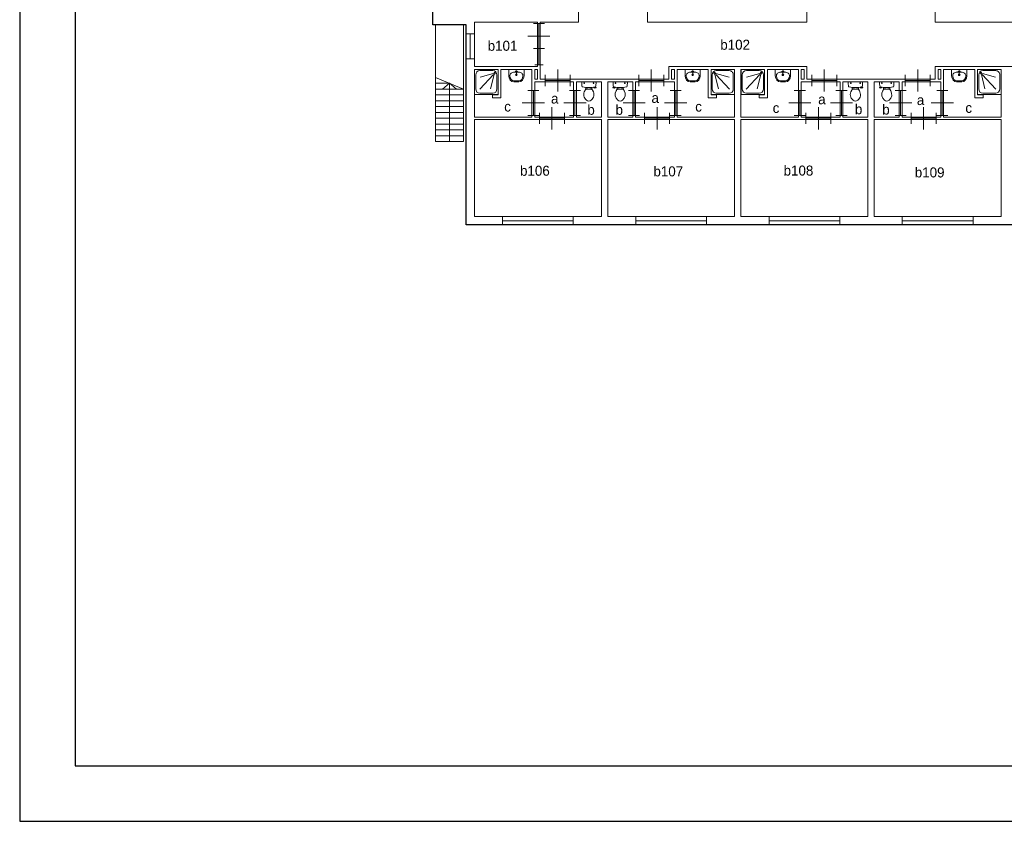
# Model space of a CAD drawing. Header units: millimetres. Extents: x -15 to 226, y -21 to 63.
# Tile 1 of 62: x -15 to 21, y -21 to 7. Entities that reach past the tile are written whole.
import ezdxf
from ezdxf.enums import TextEntityAlignment as Align

# ---------------------------------------------------------------- set-up
doc = ezdxf.new("R2010")
doc.units = ezdxf.units.MM
for name, color, linetype in [('BINNENMUUR', 7, 'Continuous'), ('BOUWKUNDE', 7, 'Continuous'), ('BUITENMUUR', 7, 'Continuous'), ('EILAND', 7, 'Continuous'), ('KADER', 7, 'Continuous'), ('LABEL', 7, 'Continuous'), ('SANITAIR', 7, 'Continuous'), ('TRAP', 7, 'Continuous')]:
    doc.layers.add(name, color=color, linetype=linetype)
doc.styles.add('dgn000', font='dgn000.shx')

# ---------------------------------------------------------------- blocks, each defined once
blk = doc.blocks.new('204')
at = {"layer": 'BOUWKUNDE', "color": 1, "linetype": 'Continuous', "lineweight": 0}
for p, q in [((-0.15, 0), (0.15, 0)), ((0, 0), (0, -0.9)), ((-0.15, -0.9), (0.15, -0.9))]:
    blk.add_line(p, q, dxfattribs=at)
blk = doc.blocks.new('2041')
at = {"layer": 'BOUWKUNDE', "color": 1, "linetype": 'Continuous', "lineweight": 0}
for p, q in [((0, -0.15), (0, 0.15)), ((0, 0), (2.55, 0)), ((2.55, -0.15), (2.55, 0.15))]:
    blk.add_line(p, q, dxfattribs=at)
blk = doc.blocks.new('2042')
at = {"layer": 'BOUWKUNDE', "color": 1, "linetype": 'Continuous', "lineweight": 0}
for p, q in [((0, -0.15), (0, 0.15)), ((0, 0), (2.55, 0)), ((2.55, -0.15), (2.55, 0.15))]:
    blk.add_line(p, q, dxfattribs=at)
blk = doc.blocks.new('202')
at = {"layer": 'BOUWKUNDE', "color": 1, "linetype": 'Continuous', "lineweight": 0}
for p, q in [((0.45, 0), (0.45, 0.4)), ((0, -0.2), (0, 0.2)), ((0, 0), (0.9, 0)), ((0.45, -0.4), (0.45, 0)), ((0.9, -0.2), (0.9, 0.2))]:
    blk.add_line(p, q, dxfattribs=at)
blk = doc.blocks.new('2021')
at = {"layer": 'BOUWKUNDE', "color": 1, "linetype": 'Continuous', "lineweight": 0}
for p, q in [((-0.2, 0), (0.2, 0)), ((0, 0), (0, -0.9)), ((-0.4, -0.45), (0, -0.45)), ((0, -0.45), (0.4, -0.45)), ((-0.2, -0.9), (0.2, -0.9))]:
    blk.add_line(p, q, dxfattribs=at)
blk = doc.blocks.new('2022')
at = {"layer": 'BOUWKUNDE', "color": 1, "linetype": 'Continuous', "lineweight": 0}
for p, q in [((-0.2, 0), (0.2, 0)), ((0, 0), (0, -0.9)), ((-0.4, -0.45), (0, -0.45)), ((0, -0.45), (0.4, -0.45)), ((-0.2, -0.9), (0.2, -0.9))]:
    blk.add_line(p, q, dxfattribs=at)
blk = doc.blocks.new('2023')
at = {"layer": 'BOUWKUNDE', "color": 1, "linetype": 'Continuous', "lineweight": 0}
for p, q in [((0.45, 0), (0.45, 0.4)), ((0, -0.2), (0, 0.2)), ((0, 0), (0.9, 0)), ((0.45, -0.4), (0.45, 0)), ((0.9, -0.2), (0.9, 0.2))]:
    blk.add_line(p, q, dxfattribs=at)
blk = doc.blocks.new('2024')
at = {"layer": 'BOUWKUNDE', "color": 1, "linetype": 'Continuous', "lineweight": 0}
for p, q in [((-0.2, 0), (0.2, 0)), ((0, 0), (0, -0.9)), ((-0.4, -0.45), (0, -0.45)), ((0, -0.45), (0.4, -0.45)), ((-0.2, -0.9), (0.2, -0.9))]:
    blk.add_line(p, q, dxfattribs=at)
blk = doc.blocks.new('2025')
at = {"layer": 'BOUWKUNDE', "color": 1, "linetype": 'Continuous', "lineweight": 0}
for p, q in [((0.45, 0), (0.45, 0.4)), ((0, -0.2), (0, 0.2)), ((0, 0), (0.9, 0)), ((0.45, -0.4), (0.45, 0)), ((0.9, -0.2), (0.9, 0.2))]:
    blk.add_line(p, q, dxfattribs=at)
blk = doc.blocks.new('2026')
at = {"layer": 'BOUWKUNDE', "color": 1, "linetype": 'Continuous', "lineweight": 0}
for p, q in [((-0.2, 0), (0.2, 0)), ((0, 0), (0, -0.9)), ((-0.4, -0.45), (0, -0.45)), ((0, -0.45), (0.4, -0.45)), ((-0.2, -0.9), (0.2, -0.9))]:
    blk.add_line(p, q, dxfattribs=at)
blk = doc.blocks.new('2027')
at = {"layer": 'BOUWKUNDE', "color": 1, "linetype": 'Continuous', "lineweight": 0}
for p, q in [((0.45, 0), (0.45, 0.4)), ((0, -0.2), (0, 0.2)), ((0, 0), (0.9, 0)), ((0.45, -0.4), (0.45, 0)), ((0.9, -0.2), (0.9, 0.2))]:
    blk.add_line(p, q, dxfattribs=at)
blk = doc.blocks.new('2028')
at = {"layer": 'BOUWKUNDE', "color": 1, "linetype": 'Continuous', "lineweight": 0}
for p, q in [((0.45, 0), (0.45, 0.4)), ((0, -0.2), (0, 0.2)), ((0, 0), (0.9, 0)), ((0.45, -0.4), (0.45, 0)), ((0.9, -0.2), (0.9, 0.2))]:
    blk.add_line(p, q, dxfattribs=at)
blk = doc.blocks.new('2029')
at = {"layer": 'BOUWKUNDE', "color": 1, "linetype": 'Continuous', "lineweight": 0}
for p, q in [((-0.2, 0), (0.2, 0)), ((0, 0), (0, -0.9)), ((-0.4, -0.45), (0, -0.45)), ((0, -0.45), (0.4, -0.45)), ((-0.2, -0.9), (0.2, -0.9))]:
    blk.add_line(p, q, dxfattribs=at)
blk = doc.blocks.new('20210')
at = {"layer": 'BOUWKUNDE', "color": 1, "linetype": 'Continuous', "lineweight": 0}
for p, q in [((-0.2, 0), (0.2, 0)), ((0, 0), (0, -0.9)), ((-0.4, -0.45), (0, -0.45)), ((0, -0.45), (0.4, -0.45)), ((-0.2, -0.9), (0.2, -0.9))]:
    blk.add_line(p, q, dxfattribs=at)
blk = doc.blocks.new('20211')
at = {"layer": 'BOUWKUNDE', "color": 1, "linetype": 'Continuous', "lineweight": 0}
for p, q in [((0.45, 0), (0.45, 0.4)), ((0, -0.2), (0, 0.2)), ((0, 0), (0.9, 0)), ((0.45, -0.4), (0.45, 0)), ((0.9, -0.2), (0.9, 0.2))]:
    blk.add_line(p, q, dxfattribs=at)
blk = doc.blocks.new('20212')
at = {"layer": 'BOUWKUNDE', "color": 1, "linetype": 'Continuous', "lineweight": 0}
for p, q in [((0.45, 0), (0.45, 0.4)), ((0, -0.2), (0, 0.2)), ((0, 0), (0.9, 0)), ((0.45, -0.4), (0.45, 0)), ((0.9, -0.2), (0.9, 0.2))]:
    blk.add_line(p, q, dxfattribs=at)
blk = doc.blocks.new('20213')
at = {"layer": 'BOUWKUNDE', "color": 1, "linetype": 'Continuous', "lineweight": 0}
for p, q in [((-0.2, 0), (0.2, 0)), ((0, 0), (0, -0.9)), ((-0.4, -0.45), (0, -0.45)), ((0, -0.45), (0.4, -0.45)), ((-0.2, -0.9), (0.2, -0.9))]:
    blk.add_line(p, q, dxfattribs=at)
blk = doc.blocks.new('20214')
at = {"layer": 'BOUWKUNDE', "color": 1, "linetype": 'Continuous', "lineweight": 0}
for p, q in [((0.45, 0), (0.45, 0.4)), ((0, -0.2), (0, 0.2)), ((0, 0), (0.9, 0)), ((0.45, -0.4), (0.45, 0)), ((0.9, -0.2), (0.9, 0.2))]:
    blk.add_line(p, q, dxfattribs=at)
blk = doc.blocks.new('20215')
at = {"layer": 'BOUWKUNDE', "color": 1, "linetype": 'Continuous', "lineweight": 0}
for p, q in [((-0.2, 0), (0.2, 0)), ((0, 0), (0, -0.9)), ((-0.4, -0.45), (0, -0.45)), ((0, -0.45), (0.4, -0.45)), ((-0.2, -0.9), (0.2, -0.9))]:
    blk.add_line(p, q, dxfattribs=at)
blk = doc.blocks.new('2044')
at = {"layer": 'BOUWKUNDE', "color": 1, "linetype": 'Continuous', "lineweight": 0}
for p, q in [((-2.55, 0.15), (-2.55, -0.15)), ((0, 0), (-2.55, 0)), ((0, 0.15), (0, -0.15))]:
    blk.add_line(p, q, dxfattribs=at)
blk = doc.blocks.new('2045')
at = {"layer": 'BOUWKUNDE', "color": 1, "linetype": 'Continuous', "lineweight": 0}
for p, q in [((-2.55, 0.15), (-2.55, -0.15)), ((0, 0), (-2.55, 0)), ((0, 0.15), (0, -0.15))]:
    blk.add_line(p, q, dxfattribs=at)
blk = doc.blocks.new('202192')
at = {"layer": 'BOUWKUNDE', "color": 1, "linetype": 'Continuous', "lineweight": 0}
for p, q in [((-0.2, 0), (0.2, 0)), ((0, 0), (0, -0.9)), ((-0.4, -0.45), (0, -0.45)), ((0, -0.45), (0.4, -0.45)), ((-0.2, -0.9), (0.2, -0.9))]:
    blk.add_line(p, q, dxfattribs=at)
at = {"layer": 'BOUWKUNDE', "color": 1, "linetype": 'Continuous', "lineweight": 13, "style": 'dgn000', "flags": 1}
for tag in ['type', 'soort']:
    blk.add_attdef(tag, (3.82, 6.347), '', height=0.36, dxfattribs=at)
blk = doc.blocks.new('2049')
at = {"layer": 'BOUWKUNDE', "color": 1, "linetype": 'Continuous', "lineweight": 0}
for p, q in [((0.15, 0.585), (-0.15, 0.585)), ((0, 0), (0, 0.585)), ((0.15, 0), (-0.15, 0))]:
    blk.add_line(p, q, dxfattribs=at)
blk = doc.blocks.new('DOUCHE')
at = {"layer": 'SANITAIR', "color": 1, "linetype": 'Continuous', "lineweight": 0}
for p, q in [((-0.804, -0.704), (-0.804, -0.204)), ((-0.663, -0.712), (-0.168, -0.181)), ((-0.656, -0.045), (-0.19, -0.045)), ((-0.177, -0.151), (-0.651, -0.287)), ((-0.14, -0.19), (-0.267, -0.699)), ((-0.042, -0.204), (-0.042, -0.704)), ((-0.19, -0.863), (-0.656, -0.863))]:
    blk.add_line(p, q, dxfattribs=at)
at = {"layer": 'SANITAIR', "color": 1, "linetype": 'Continuous', "lineweight": 0, "flags": 128}
blk.add_lwpolyline([(0, -0.908), (0, 0), (-0.846, 0), (-0.846, -0.908), (0, -0.908)], dxfattribs=at)
at = {"layer": 'SANITAIR', "color": 1, "linetype": 'Continuous', "lineweight": 0}
for centre, major_axis, start_param, end_param in [((-0.656, -0.204), (0, 0.159), 0, 1.570796), ((-0.191, -0.204), (0, 0.159), 4.712389, 6.283185), ((-0.656, -0.704), (0, -0.159), 4.712389, 6.283185), ((-0.191, -0.704), (0, -0.159), 0, 1.570796)]:
    blk.add_ellipse(centre, major_axis=major_axis, ratio=0.931718, start_param=start_param, end_param=end_param, dxfattribs=at)
blk.add_ellipse((-0.127, -0.136), major_axis=(0, 0.0286), ratio=0.931718, dxfattribs=at)
blk = doc.blocks.new('223')
at = {"color": 1, "linetype": 'Continuous', "lineweight": 0}
blk.add_blockref('DOUCHE', (0, 0), dxfattribs=at)
blk = doc.blocks.new('DGN_COMPLEXSHAPE')
at = {"layer": 'SANITAIR', "color": 1, "linetype": 'Continuous', "lineweight": 0}
for p, q in [((2.919, 5.19), (2.918, 5.19)), ((3.101, 5.19), (2.919, 5.19)), ((3.102, 5.19), (3.101, 5.19))]:
    blk.add_line(p, q, dxfattribs=at)
for centre, major_axis, start_param, end_param in [((2.914, 5.37), (-0.002, 0.18), 1.586336, 3.157127), ((3.106, 5.37), (-0.002, -0.18), 6.267651, 7.838442)]:
    blk.add_ellipse(centre, major_axis=major_axis, ratio=0.771034, start_param=start_param, end_param=end_param, dxfattribs=at)
blk = doc.blocks.new('DGN_COMPLEXSHAPE1')
at = {"layer": 'SANITAIR', "color": 1, "linetype": 'Continuous', "lineweight": 0}
for p, q in [((2.735, 5.6), (2.735, 5.365)), ((3.285, 5.6), (2.735, 5.6)), ((2.735, 5.365), (2.735, 5.365)), ((3.285, 5.365), (3.285, 5.6)), ((3.285, 5.365), (3.285, 5.365)), ((2.919, 5.15), (2.919, 5.15)), ((2.919, 5.15), (3.101, 5.15)), ((3.101, 5.15), (3.101, 5.15))]:
    blk.add_line(p, q, dxfattribs=at)
for centre, major_axis, start_param, end_param in [((2.914, 5.37), (-0.002, 0.22), 1.586223, 3.157014), ((3.106, 5.37), (0.002, 0.22), 3.126171, 4.696962)]:
    blk.add_ellipse(centre, major_axis=major_axis, ratio=0.812595, start_param=start_param, end_param=end_param, dxfattribs=at)
blk = doc.blocks.new('WASTB')
at = {"layer": 'SANITAIR', "color": 1, "linetype": 'Continuous', "lineweight": 0}
for p, q in [((-0.079, -0.1), (0.079, -0.1)), ((0, -0.065), (-0.045, -0.082)), ((-0.037, -0.064), (-0.029, -0.089)), ((0, -0.065), (0, -0.153)), ((0, -0.065), (0.045, -0.082)), ((0.037, -0.064), (0.029, -0.089))]:
    blk.add_line(p, q, dxfattribs=at)
for centre, radius in [((0, -0.195), 0.03), ((0, -0.195), 0.02), ((0, -0.065), 0.0175)]:
    blk.add_circle(centre, radius, dxfattribs=at)
for centre, major_axis, start_param, end_param in [((-0.096, -0.21), (0.136, 0.04), 1.224555, 2.997882), ((0.096, -0.21), (-0.136, 0.04), 3.285304, 5.05863)]:
    blk.add_ellipse(centre, major_axis=major_axis, ratio=0.751905, start_param=start_param, end_param=end_param, dxfattribs=at)
for name in ['DGN_COMPLEXSHAPE1', 'DGN_COMPLEXSHAPE']:
    blk.add_blockref(name, (-3.01, -5.6), dxfattribs=at)
blk = doc.blocks.new('221')
at = {"color": 1, "linetype": 'Continuous', "lineweight": 0}
blk.add_blockref('WASTB', (0, 0), dxfattribs=at)
blk = doc.blocks.new('TOIL2B')
at = {"layer": 'SANITAIR', "color": 1, "linetype": 'Continuous', "lineweight": 0}
for p, q in [((0.254, 0), (-0.242, 0)), ((-0.137, -0.045), (-0.178, -0.045)), ((-0.157, -0.066), (-0.157, -0.024)), ((-0.105, -0.2), (-0.105, -0.23)), ((-0.095, -0.271), (-0.095, -0.25)), ((-0.095, -0.25), (-0.051, -0.25)), ((-0.061, -0.25), (-0.061, -0.268)), ((-0.051, -0.25), (-0.051, -0.267)), ((-0.051, -0.255), (-0.029, -0.255)), ((-0.029, -0.255), (-0.029, -0.26)), ((-0.029, -0.26), (0.041, -0.26)), ((0.041, -0.255), (0.041, -0.26)), ((0.063, -0.255), (0.041, -0.255)), ((0.063, -0.25), (0.063, -0.266)), ((0.107, -0.25), (0.063, -0.25)), ((0.073, -0.25), (0.073, -0.267)), ((0.107, -0.27), (0.107, -0.25)), ((0.117, -0.23), (0.117, -0.2)), ((0.199, -0.045), (0.158, -0.045)), ((0.179, -0.065), (0.179, -0.025)), ((0.184, -0.192), (0.189, -0.206)), ((0.187, -0.202), (0.216, -0.196)), ((0.217, -0.197), (0.214, -0.187)), ((0.268, -0.216), (0.216, -0.224)), ((0.228, -0.205), (0.265, -0.2)), ((0.27, -0.204), (0.272, -0.21))]:
    blk.add_line(p, q, dxfattribs=at)
for centre in [(-0.157, -0.045), (0.179, -0.045)]:
    blk.add_circle(centre, 0.012, dxfattribs=at)
for centre, radius, start, end in [((-0.208, -0.027), 0.0434, 141.7698, 181.0192), ((0.899, -0.028), 1.15, 180, 186.3309), ((-0.211, -0.151), 0.034, 186.3309, 259.2904), ((0.006, 0.995), 1.2, 259.2904, 264.6981), ((0.087, -0.456), 0.263, 148.9077, 230.8792), ((0.247, -0.553), 0.45, 146.1571, 148.9077), ((-0.234, -0.231), 0.129, 326.1571, 0), ((-0.094, -0.292), 0.02, 96.9358, 142.58), ((0.006, 0.992), 1.198, 264.6981, 275.3019), ((0.015, -1.191), 0.926, 84.3005, 96.9358), ((-0.074, -0.456), 0.263, 309.1208, 31.0923), ((0.105, -0.29), 0.02, 37.7817, 84.3005), ((0.006, 0.995), 1.2, 275.3019, 280.7271), ((0.246, -0.231), 0.129, 180, 213.8429), ((-0.235, -0.553), 0.45, 31.0923, 33.8429), ((0.213, -0.2), 0.025, 195.9272, 278.4779), ((0.227, -0.195), 0.01, 191.8886, 277.2238), ((0.223, -0.151), 0.0335, 280.7271, 353.6509), ((0.22, -0.027), 0.0434, 358.9808, 38.2302), ((-0.886, -0.028), 1.15, 353.6509, 0), ((0.266, -0.205), 0.005, 15.7398, 97.2238), ((0.268, -0.212), 0.005, 278.4779, 15.7398), ((0.006, -0.555), 0.135, 230.8792, 309.1208)]:
    blk.add_arc(centre, radius, start, end, dxfattribs=at)
blk = doc.blocks.new('220')
at = {"color": 1, "linetype": 'Continuous', "lineweight": 0}
blk.add_blockref('TOIL2B', (-0.006, 0), dxfattribs=at)
blk = doc.blocks.new('DOUCHE1')
at = {"layer": 'SANITAIR', "color": 1, "linetype": 'Continuous', "lineweight": 0}
for p, q in [((0.042, -0.204), (0.042, -0.704)), ((0.14, -0.19), (0.267, -0.699)), ((0.663, -0.712), (0.168, -0.181)), ((0.177, -0.151), (0.651, -0.287)), ((0.656, -0.045), (0.19, -0.045)), ((0.804, -0.704), (0.804, -0.204)), ((0.19, -0.863), (0.656, -0.863))]:
    blk.add_line(p, q, dxfattribs=at)
at = {"layer": 'SANITAIR', "color": 1, "linetype": 'Continuous', "lineweight": 0, "flags": 128}
blk.add_lwpolyline([(0, -0.908), (0, 0), (0.846, 0), (0.846, -0.908), (0, -0.908)], dxfattribs=at)
at = {"layer": 'SANITAIR', "color": 1, "linetype": 'Continuous', "lineweight": 0}
for centre, major_axis, start_param, end_param in [((0.191, -0.204), (0, 0.159), 0, 1.570796), ((0.656, -0.204), (0, -0.159), 1.570796, 3.141593), ((0.191, -0.704), (0, -0.159), 4.712389, 6.283185), ((0.656, -0.704), (0, -0.159), 0, 1.570796)]:
    blk.add_ellipse(centre, major_axis=major_axis, ratio=0.931718, start_param=start_param, end_param=end_param, dxfattribs=at)
blk.add_ellipse((0.127, -0.136), major_axis=(0, 0.0286), ratio=0.931718, dxfattribs=at)
blk = doc.blocks.new('2231')
at = {"color": 1, "linetype": 'Continuous', "lineweight": 0}
blk.add_blockref('DOUCHE1', (0, 0), dxfattribs=at)
blk = doc.blocks.new('DGN_COMPLEXSHAPE2')
at = {"layer": 'SANITAIR', "color": 1, "linetype": 'Continuous', "lineweight": 0}
for p, q in [((9.268, 5.19), (9.269, 5.19)), ((9.269, 5.19), (9.451, 5.19)), ((9.451, 5.19), (9.452, 5.19))]:
    blk.add_line(p, q, dxfattribs=at)
for centre, major_axis, start_param, end_param in [((9.264, 5.37), (0.002, -0.18), 4.727929, 6.29872), ((9.456, 5.37), (0.002, 0.18), 3.126058, 4.696849)]:
    blk.add_ellipse(centre, major_axis=major_axis, ratio=0.771034, start_param=start_param, end_param=end_param, dxfattribs=at)
blk = doc.blocks.new('DGN_COMPLEXSHAPE3')
at = {"layer": 'SANITAIR', "color": 1, "linetype": 'Continuous', "lineweight": 0}
for p, q in [((9.085, 5.365), (9.085, 5.6)), ((9.085, 5.6), (9.635, 5.6)), ((9.085, 5.365), (9.085, 5.365)), ((9.635, 5.6), (9.635, 5.365)), ((9.635, 5.365), (9.635, 5.365)), ((9.451, 5.15), (9.269, 5.15)), ((9.269, 5.15), (9.269, 5.15)), ((9.451, 5.15), (9.451, 5.15))]:
    blk.add_line(p, q, dxfattribs=at)
for centre, major_axis, start_param, end_param in [((9.264, 5.37), (-0.002, 0.22), 1.586223, 3.157014), ((9.456, 5.37), (0.002, 0.22), 3.126171, 4.696962)]:
    blk.add_ellipse(centre, major_axis=major_axis, ratio=0.812595, start_param=start_param, end_param=end_param, dxfattribs=at)
blk = doc.blocks.new('WASTB1')
at = {"layer": 'SANITAIR', "color": 1, "linetype": 'Continuous', "lineweight": 0}
for p, q in [((0.079, -0.1), (-0.079, -0.1)), ((0, -0.065), (-0.045, -0.082)), ((-0.037, -0.064), (-0.029, -0.089)), ((0, -0.065), (0, -0.153)), ((0, -0.065), (0.045, -0.082)), ((0.037, -0.064), (0.029, -0.089))]:
    blk.add_line(p, q, dxfattribs=at)
for centre, radius in [((0, -0.195), 0.03), ((0, -0.195), 0.02), ((0, -0.065), 0.0175)]:
    blk.add_circle(centre, radius, dxfattribs=at)
for centre, major_axis, start_param, end_param in [((-0.096, -0.21), (0.136, 0.04), 1.224555, 2.997882), ((0.096, -0.21), (-0.136, 0.04), 3.285304, 5.05863)]:
    blk.add_ellipse(centre, major_axis=major_axis, ratio=0.751905, start_param=start_param, end_param=end_param, dxfattribs=at)
for name in ['DGN_COMPLEXSHAPE3', 'DGN_COMPLEXSHAPE2']:
    blk.add_blockref(name, (-9.36, -5.6), dxfattribs=at)
blk = doc.blocks.new('2211')
at = {"color": 1, "linetype": 'Continuous', "lineweight": 0}
blk.add_blockref('WASTB1', (0, 0), dxfattribs=at)
blk = doc.blocks.new('TOIL2B1')
at = {"layer": 'SANITAIR', "color": 1, "linetype": 'Continuous', "lineweight": 0}
for p, q in [((-0.254, 0), (0.242, 0)), ((-0.27, -0.204), (-0.272, -0.21)), ((-0.268, -0.216), (-0.216, -0.224)), ((-0.228, -0.205), (-0.265, -0.2)), ((-0.217, -0.197), (-0.214, -0.187)), ((-0.187, -0.202), (-0.216, -0.196)), ((-0.199, -0.045), (-0.158, -0.045)), ((-0.184, -0.192), (-0.189, -0.206)), ((-0.179, -0.065), (-0.179, -0.025)), ((-0.117, -0.23), (-0.117, -0.2)), ((-0.107, -0.25), (-0.063, -0.25)), ((-0.107, -0.27), (-0.107, -0.25)), ((-0.073, -0.25), (-0.073, -0.267)), ((-0.063, -0.25), (-0.063, -0.266)), ((-0.063, -0.255), (-0.041, -0.255)), ((-0.041, -0.255), (-0.041, -0.26)), ((0.029, -0.26), (-0.041, -0.26)), ((0.051, -0.255), (0.029, -0.255)), ((0.029, -0.255), (0.029, -0.26)), ((0.095, -0.25), (0.051, -0.25)), ((0.051, -0.25), (0.051, -0.267)), ((0.061, -0.25), (0.061, -0.268)), ((0.095, -0.271), (0.095, -0.25)), ((0.105, -0.2), (0.105, -0.23)), ((0.137, -0.045), (0.178, -0.045)), ((0.157, -0.066), (0.157, -0.024))]:
    blk.add_line(p, q, dxfattribs=at)
at = {"layer": 'SANITAIR', "color": 1, "linetype": 'Continuous', "lineweight": 0, "flags": 128}
for points in [[(-0.268, -0.217, -0.451842), (-0.272, -0.21)], [(-0.271, -0.204, -0.371321), (-0.265, -0.2)], [(-0.264, -0.028, -0.172952), (-0.254, 0)], [(-0.257, -0.155, -0.02771), (-0.264, -0.028)], [(-0.23, -0.184, -0.329382), (-0.257, -0.155)], [(-0.117, -0.2, -0.023676), (-0.23, -0.184)], [(-0.217, -0.197, -0.390563), (-0.228, -0.205)], [(-0.189, -0.207, -0.376626), (-0.217, -0.224)], [(-0.091, -0.66, -0.373743), (-0.15, -0.321)], [(-0.15, -0.321, -0.012002), (-0.139, -0.303)], [(-0.117, -0.231, -0.14875), (-0.139, -0.303)], [(-0.121, -0.278, -0.205811), (-0.107, -0.27)], [(0.104, -0.2, -0.046301), (-0.117, -0.2)], [(-0.107, -0.27, -0.055188), (0.097, -0.272)], [(0.138, -0.321, -0.373743), (0.079, -0.66)], [(0.097, -0.272, -0.201836), (0.11, -0.28)], [(0.217, -0.184, -0.0236), (0.105, -0.2)], [(0.127, -0.303, -0.14875), (0.105, -0.231)], [(0.127, -0.303, -0.012002), (0.138, -0.321)], [(0.244, -0.155, -0.329555), (0.217, -0.184)], [(0.242, 0, -0.172952), (0.251, -0.028)], [(0.251, -0.028, -0.027631), (0.244, -0.155)], [(0.079, -0.66, -0.355306), (-0.091, -0.66)]]:
    blk.add_lwpolyline(points, format="xyb", dxfattribs=at)
at = {"layer": 'SANITAIR', "color": 1, "linetype": 'Continuous', "lineweight": 0}
for centre in [(-0.179, -0.045), (0.157, -0.045)]:
    blk.add_circle(centre, 0.012, dxfattribs=at)
blk = doc.blocks.new('2201')
at = {"color": 1, "linetype": 'Continuous', "lineweight": 0}
blk.add_blockref('TOIL2B1', (0.006, 0), dxfattribs=at)
blk = doc.blocks.new('DOUCHE2')
at = {"layer": 'SANITAIR', "color": 1, "linetype": 'Continuous', "lineweight": 0}
for p, q in [((-0.804, -0.704), (-0.804, -0.204)), ((-0.663, -0.712), (-0.168, -0.181)), ((-0.656, -0.045), (-0.19, -0.045)), ((-0.177, -0.151), (-0.651, -0.287)), ((-0.14, -0.19), (-0.267, -0.699)), ((-0.042, -0.204), (-0.042, -0.704)), ((-0.19, -0.863), (-0.656, -0.863))]:
    blk.add_line(p, q, dxfattribs=at)
at = {"layer": 'SANITAIR', "color": 1, "linetype": 'Continuous', "lineweight": 0, "flags": 128}
blk.add_lwpolyline([(0, -0.908), (0, 0), (-0.846, 0), (-0.846, -0.908), (0, -0.908)], dxfattribs=at)
at = {"layer": 'SANITAIR', "color": 1, "linetype": 'Continuous', "lineweight": 0}
for centre, major_axis, start_param, end_param in [((-0.656, -0.204), (0, 0.159), 0, 1.570796), ((-0.191, -0.204), (0, 0.159), 4.712389, 6.283185), ((-0.656, -0.704), (0, -0.159), 4.712389, 6.283185), ((-0.191, -0.704), (0, -0.159), 0, 1.570796)]:
    blk.add_ellipse(centre, major_axis=major_axis, ratio=0.931718, start_param=start_param, end_param=end_param, dxfattribs=at)
blk.add_ellipse((-0.127, -0.136), major_axis=(0, 0.0286), ratio=0.931718, dxfattribs=at)
blk = doc.blocks.new('2232')
at = {"color": 1, "linetype": 'Continuous', "lineweight": 0}
blk.add_blockref('DOUCHE2', (0, 0), dxfattribs=at)
blk = doc.blocks.new('DGN_COMPLEXSHAPE4')
at = {"layer": 'SANITAIR', "color": 1, "linetype": 'Continuous', "lineweight": 0}
for p, q in [((12.519, 5.19), (12.518, 5.19)), ((12.701, 5.19), (12.519, 5.19)), ((12.702, 5.19), (12.701, 5.19))]:
    blk.add_line(p, q, dxfattribs=at)
for centre, major_axis, start_param, end_param in [((12.514, 5.37), (-0.002, 0.18), 1.586336, 3.157127), ((12.706, 5.37), (-0.002, -0.18), 6.267651, 7.838442)]:
    blk.add_ellipse(centre, major_axis=major_axis, ratio=0.771034, start_param=start_param, end_param=end_param, dxfattribs=at)
blk = doc.blocks.new('DGN_COMPLEXSHAPE5')
at = {"layer": 'SANITAIR', "color": 1, "linetype": 'Continuous', "lineweight": 0}
for p, q in [((12.335, 5.6), (12.335, 5.365)), ((12.885, 5.6), (12.335, 5.6)), ((12.335, 5.365), (12.335, 5.365)), ((12.885, 5.365), (12.885, 5.6)), ((12.885, 5.365), (12.885, 5.365)), ((12.519, 5.15), (12.519, 5.15)), ((12.519, 5.15), (12.701, 5.15)), ((12.701, 5.15), (12.701, 5.15))]:
    blk.add_line(p, q, dxfattribs=at)
for centre, major_axis, start_param, end_param in [((12.514, 5.37), (-0.002, 0.22), 1.586223, 3.157014), ((12.706, 5.37), (0.002, 0.22), 3.126171, 4.696962)]:
    blk.add_ellipse(centre, major_axis=major_axis, ratio=0.812595, start_param=start_param, end_param=end_param, dxfattribs=at)
blk = doc.blocks.new('WASTB2')
at = {"layer": 'SANITAIR', "color": 1, "linetype": 'Continuous', "lineweight": 0}
for p, q in [((-0.079, -0.1), (0.079, -0.1)), ((0, -0.065), (-0.045, -0.082)), ((-0.037, -0.064), (-0.029, -0.089)), ((0, -0.065), (0, -0.153)), ((0, -0.065), (0.045, -0.082)), ((0.037, -0.064), (0.029, -0.089))]:
    blk.add_line(p, q, dxfattribs=at)
for centre, radius in [((0, -0.195), 0.03), ((0, -0.195), 0.02), ((0, -0.065), 0.0175)]:
    blk.add_circle(centre, radius, dxfattribs=at)
for centre, major_axis, start_param, end_param in [((-0.096, -0.21), (0.136, 0.04), 1.224555, 2.997882), ((0.096, -0.21), (-0.136, 0.04), 3.285304, 5.05863)]:
    blk.add_ellipse(centre, major_axis=major_axis, ratio=0.751905, start_param=start_param, end_param=end_param, dxfattribs=at)
for name in ['DGN_COMPLEXSHAPE5', 'DGN_COMPLEXSHAPE4']:
    blk.add_blockref(name, (-12.61, -5.6), dxfattribs=at)
blk = doc.blocks.new('2212')
at = {"color": 1, "linetype": 'Continuous', "lineweight": 0}
blk.add_blockref('WASTB2', (0, 0), dxfattribs=at)
blk = doc.blocks.new('TOIL2B2')
at = {"layer": 'SANITAIR', "color": 1, "linetype": 'Continuous', "lineweight": 0}
for p, q in [((0.254, 0), (-0.242, 0)), ((-0.137, -0.045), (-0.178, -0.045)), ((-0.157, -0.066), (-0.157, -0.024)), ((-0.105, -0.2), (-0.105, -0.23)), ((-0.095, -0.271), (-0.095, -0.25)), ((-0.095, -0.25), (-0.051, -0.25)), ((-0.061, -0.25), (-0.061, -0.268)), ((-0.051, -0.25), (-0.051, -0.267)), ((-0.051, -0.255), (-0.029, -0.255)), ((-0.029, -0.255), (-0.029, -0.26)), ((-0.029, -0.26), (0.041, -0.26)), ((0.041, -0.255), (0.041, -0.26)), ((0.063, -0.255), (0.041, -0.255)), ((0.063, -0.25), (0.063, -0.266)), ((0.107, -0.25), (0.063, -0.25)), ((0.073, -0.25), (0.073, -0.267)), ((0.107, -0.27), (0.107, -0.25)), ((0.117, -0.23), (0.117, -0.2)), ((0.199, -0.045), (0.158, -0.045)), ((0.179, -0.065), (0.179, -0.025)), ((0.184, -0.192), (0.189, -0.206)), ((0.187, -0.202), (0.216, -0.196)), ((0.217, -0.197), (0.214, -0.187)), ((0.268, -0.216), (0.216, -0.224)), ((0.228, -0.205), (0.265, -0.2)), ((0.27, -0.204), (0.272, -0.21))]:
    blk.add_line(p, q, dxfattribs=at)
for centre in [(-0.157, -0.045), (0.179, -0.045)]:
    blk.add_circle(centre, 0.012, dxfattribs=at)
for centre, radius, start, end in [((-0.208, -0.027), 0.0434, 141.7698, 181.0192), ((0.899, -0.028), 1.15, 180, 186.3309), ((-0.211, -0.151), 0.034, 186.3309, 259.2904), ((0.006, 0.995), 1.2, 259.2904, 264.6981), ((0.087, -0.456), 0.263, 148.9077, 230.8792), ((0.247, -0.553), 0.45, 146.1571, 148.9077), ((-0.234, -0.231), 0.129, 326.1571, 0), ((-0.094, -0.292), 0.02, 96.9358, 142.58), ((0.006, 0.992), 1.198, 264.6981, 275.3019), ((0.015, -1.191), 0.926, 84.3005, 96.9358), ((-0.074, -0.456), 0.263, 309.1208, 31.0923), ((0.105, -0.29), 0.02, 37.7817, 84.3005), ((0.006, 0.995), 1.2, 275.3019, 280.7271), ((0.246, -0.231), 0.129, 180, 213.8429), ((-0.235, -0.553), 0.45, 31.0923, 33.8429), ((0.213, -0.2), 0.025, 195.9272, 278.4779), ((0.227, -0.195), 0.01, 191.8886, 277.2238), ((0.223, -0.151), 0.0335, 280.7271, 353.6509), ((0.22, -0.027), 0.0434, 358.9808, 38.2302), ((-0.886, -0.028), 1.15, 353.6509, 0), ((0.266, -0.205), 0.005, 15.7398, 97.2238), ((0.268, -0.212), 0.005, 278.4779, 15.7398), ((0.006, -0.555), 0.135, 230.8792, 309.1208)]:
    blk.add_arc(centre, radius, start, end, dxfattribs=at)
blk = doc.blocks.new('2202')
at = {"color": 1, "linetype": 'Continuous', "lineweight": 0}
blk.add_blockref('TOIL2B2', (-0.006, 0), dxfattribs=at)
blk = doc.blocks.new('TOIL2B3')
at = {"layer": 'SANITAIR', "color": 1, "linetype": 'Continuous', "lineweight": 0}
for p, q in [((-0.254, 0), (0.242, 0)), ((-0.27, -0.204), (-0.272, -0.21)), ((-0.268, -0.216), (-0.216, -0.224)), ((-0.228, -0.205), (-0.265, -0.2)), ((-0.217, -0.197), (-0.214, -0.187)), ((-0.187, -0.202), (-0.216, -0.196)), ((-0.199, -0.045), (-0.158, -0.045)), ((-0.184, -0.192), (-0.189, -0.206)), ((-0.179, -0.065), (-0.179, -0.025)), ((-0.117, -0.23), (-0.117, -0.2)), ((-0.107, -0.25), (-0.063, -0.25)), ((-0.107, -0.27), (-0.107, -0.25)), ((-0.073, -0.25), (-0.073, -0.267)), ((-0.063, -0.25), (-0.063, -0.266)), ((-0.063, -0.255), (-0.041, -0.255)), ((-0.041, -0.255), (-0.041, -0.26)), ((0.029, -0.26), (-0.041, -0.26)), ((0.051, -0.255), (0.029, -0.255)), ((0.029, -0.255), (0.029, -0.26)), ((0.095, -0.25), (0.051, -0.25)), ((0.051, -0.25), (0.051, -0.267)), ((0.061, -0.25), (0.061, -0.268)), ((0.095, -0.271), (0.095, -0.25)), ((0.105, -0.2), (0.105, -0.23)), ((0.137, -0.045), (0.178, -0.045)), ((0.157, -0.066), (0.157, -0.024))]:
    blk.add_line(p, q, dxfattribs=at)
at = {"layer": 'SANITAIR', "color": 1, "linetype": 'Continuous', "lineweight": 0, "flags": 128}
for points in [[(-0.268, -0.217, -0.451842), (-0.272, -0.21)], [(-0.271, -0.204, -0.371321), (-0.265, -0.2)], [(-0.264, -0.028, -0.172952), (-0.254, 0)], [(-0.257, -0.155, -0.02771), (-0.264, -0.028)], [(-0.23, -0.184, -0.329382), (-0.257, -0.155)], [(-0.117, -0.2, -0.023676), (-0.23, -0.184)], [(-0.217, -0.197, -0.390563), (-0.228, -0.205)], [(-0.189, -0.207, -0.376626), (-0.217, -0.224)], [(-0.091, -0.66, -0.373743), (-0.15, -0.321)], [(-0.15, -0.321, -0.012002), (-0.139, -0.303)], [(-0.117, -0.231, -0.14875), (-0.139, -0.303)], [(-0.121, -0.278, -0.205811), (-0.107, -0.27)], [(0.104, -0.2, -0.046301), (-0.117, -0.2)], [(-0.107, -0.27, -0.055188), (0.097, -0.272)], [(0.138, -0.321, -0.373743), (0.079, -0.66)], [(0.097, -0.272, -0.201836), (0.11, -0.28)], [(0.217, -0.184, -0.0236), (0.105, -0.2)], [(0.127, -0.303, -0.14875), (0.105, -0.231)], [(0.127, -0.303, -0.012002), (0.138, -0.321)], [(0.244, -0.155, -0.329555), (0.217, -0.184)], [(0.242, 0, -0.172952), (0.251, -0.028)], [(0.251, -0.028, -0.027631), (0.244, -0.155)], [(0.079, -0.66, -0.355306), (-0.091, -0.66)]]:
    blk.add_lwpolyline(points, format="xyb", dxfattribs=at)
at = {"layer": 'SANITAIR', "color": 1, "linetype": 'Continuous', "lineweight": 0}
for centre in [(-0.179, -0.045), (0.157, -0.045)]:
    blk.add_circle(centre, 0.012, dxfattribs=at)
blk = doc.blocks.new('2203')
at = {"color": 1, "linetype": 'Continuous', "lineweight": 0}
blk.add_blockref('TOIL2B3', (0.006, 0), dxfattribs=at)
blk = doc.blocks.new('DGN_COMPLEXSHAPE6')
at = {"layer": 'SANITAIR', "color": 1, "linetype": 'Continuous', "lineweight": 0}
for p, q in [((18.868, 5.19), (18.869, 5.19)), ((18.869, 5.19), (19.051, 5.19)), ((19.051, 5.19), (19.052, 5.19))]:
    blk.add_line(p, q, dxfattribs=at)
for centre, major_axis, start_param, end_param in [((18.864, 5.37), (0.002, -0.18), 4.727929, 6.29872), ((19.056, 5.37), (0.002, 0.18), 3.126058, 4.696849)]:
    blk.add_ellipse(centre, major_axis=major_axis, ratio=0.771034, start_param=start_param, end_param=end_param, dxfattribs=at)
blk = doc.blocks.new('DGN_COMPLEXSHAPE7')
at = {"layer": 'SANITAIR', "color": 1, "linetype": 'Continuous', "lineweight": 0}
for p, q in [((18.685, 5.365), (18.685, 5.6)), ((18.685, 5.6), (19.235, 5.6)), ((18.685, 5.365), (18.685, 5.365)), ((19.235, 5.6), (19.235, 5.365)), ((19.235, 5.365), (19.235, 5.365)), ((19.051, 5.15), (18.869, 5.15)), ((18.869, 5.15), (18.869, 5.15)), ((19.051, 5.15), (19.051, 5.15))]:
    blk.add_line(p, q, dxfattribs=at)
for centre, major_axis, start_param, end_param in [((18.864, 5.37), (-0.002, 0.22), 1.586223, 3.157014), ((19.056, 5.37), (0.002, 0.22), 3.126171, 4.696962)]:
    blk.add_ellipse(centre, major_axis=major_axis, ratio=0.812595, start_param=start_param, end_param=end_param, dxfattribs=at)
blk = doc.blocks.new('WASTB3')
at = {"layer": 'SANITAIR', "color": 1, "linetype": 'Continuous', "lineweight": 0}
for p, q in [((0.079, -0.1), (-0.079, -0.1)), ((0, -0.065), (-0.045, -0.082)), ((-0.037, -0.064), (-0.029, -0.089)), ((0, -0.065), (0, -0.153)), ((0, -0.065), (0.045, -0.082)), ((0.037, -0.064), (0.029, -0.089))]:
    blk.add_line(p, q, dxfattribs=at)
for centre, radius in [((0, -0.195), 0.03), ((0, -0.195), 0.02), ((0, -0.065), 0.0175)]:
    blk.add_circle(centre, radius, dxfattribs=at)
for centre, major_axis, start_param, end_param in [((-0.096, -0.21), (0.136, 0.04), 1.224555, 2.997882), ((0.096, -0.21), (-0.136, 0.04), 3.285304, 5.05863)]:
    blk.add_ellipse(centre, major_axis=major_axis, ratio=0.751905, start_param=start_param, end_param=end_param, dxfattribs=at)
for name in ['DGN_COMPLEXSHAPE7', 'DGN_COMPLEXSHAPE6']:
    blk.add_blockref(name, (-18.96, -5.6), dxfattribs=at)
blk = doc.blocks.new('2213')
at = {"color": 1, "linetype": 'Continuous', "lineweight": 0}
blk.add_blockref('WASTB3', (0, 0), dxfattribs=at)
blk = doc.blocks.new('DOUCHE3')
at = {"layer": 'SANITAIR', "color": 1, "linetype": 'Continuous', "lineweight": 0}
for p, q in [((0.042, -0.204), (0.042, -0.704)), ((0.14, -0.19), (0.267, -0.699)), ((0.663, -0.712), (0.168, -0.181)), ((0.177, -0.151), (0.651, -0.287)), ((0.656, -0.045), (0.19, -0.045)), ((0.804, -0.704), (0.804, -0.204)), ((0.19, -0.863), (0.656, -0.863))]:
    blk.add_line(p, q, dxfattribs=at)
at = {"layer": 'SANITAIR', "color": 1, "linetype": 'Continuous', "lineweight": 0, "flags": 128}
blk.add_lwpolyline([(0, -0.908), (0, 0), (0.846, 0), (0.846, -0.908), (0, -0.908)], dxfattribs=at)
at = {"layer": 'SANITAIR', "color": 1, "linetype": 'Continuous', "lineweight": 0}
for centre, major_axis, start_param, end_param in [((0.191, -0.204), (0, 0.159), 0, 1.570796), ((0.656, -0.204), (0, -0.159), 1.570796, 3.141593), ((0.191, -0.704), (0, -0.159), 4.712389, 6.283185), ((0.656, -0.704), (0, -0.159), 0, 1.570796)]:
    blk.add_ellipse(centre, major_axis=major_axis, ratio=0.931718, start_param=start_param, end_param=end_param, dxfattribs=at)
blk.add_ellipse((0.127, -0.136), major_axis=(0, 0.0286), ratio=0.931718, dxfattribs=at)
blk = doc.blocks.new('2233')
at = {"color": 1, "linetype": 'Continuous', "lineweight": 0}
blk.add_blockref('DOUCHE3', (0, 0), dxfattribs=at)
blk = doc.blocks.new('AnonymousCell')
at = {"layer": 'BUITENMUUR', "color": 1, "linetype": 'Continuous', "lineweight": 30, "flags": 128}
blk.add_lwpolyline([(-24.8, -22.985), (-24.8, -15.785), (-26, -15.785), (-26, 22.985), (-18.4, 22.985), (-13.97, 22.985), (24.8, 22.985), (24.8, 15.785), (26, 15.785), (26, -22.985), (18.4, -22.985), (13.97, -22.985), (-24.8, -22.985)], dxfattribs=at)
at = {"layer": 'EILAND', "color": 1, "linetype": 'Continuous', "lineweight": 13, "flags": 128}
for points in [[(-22.33, -17.385), (-22.23, -17.385), (-22.23, -17.735), (-22.33, -17.735), (-22.33, -17.385)], [(-17.4, -17.385), (-17.3, -17.385), (-17.3, -17.735), (-17.4, -17.735), (-17.4, -17.385)], [(-12.73, -17.385), (-12.63, -17.385), (-12.63, -17.735), (-12.73, -17.735), (-12.73, -17.385)], [(-7.8, -17.385), (-7.7, -17.385), (-7.7, -17.735), (-7.8, -17.735), (-7.8, -17.385)]]:
    blk.add_lwpolyline(points, dxfattribs=at)
blk = doc.blocks.new('A2L')
at = {"layer": 'KADER', "color": 1, "linetype": 'Continuous', "lineweight": 30}
for p, q in [((-116.8, 82), (-116.8, -2)), ((-114.8, 80), (-114.8, 0)), ((-114.8, 0), (0, 0)), ((-116.8, -2), (2, -2))]:
    blk.add_line(p, q, dxfattribs=at)

msp = doc.modelspace()

# ---------------------------------------------------------------- linework, layer by layer
at = {"layer": 'BINNENMUUR', "color": 1, "linetype": 'Continuous', "lineweight": 13, "flags": 128}
for points in [[(7.73, 9.7), (7.73, 7.3), (13.47, 7.3), (13.47, 12.1)], [(18.1, 7.75), (18.1, 7.3), (21.699, 7.3), (21.699, 5.7), (18.1, 5.7), (18.1, 5.25), (13.47, 5.25), (13.47, 5.7), (8.5, 5.7), (8.5, 5.25), (3.87, 5.25), (3.87, 6.5), (3.87, 7.3), (5.25, 7.3), (5.25, 9.7)], [(1.5, 7.3), (3.77, 7.3), (3.77, 5.7), (1.5, 5.7), (1.5, 7.3)], [(1.5, 5.6), (1.5, 3.88), (3.57, 3.88), (3.57, 5.6), (2.45, 5.6), (2.45, 4.58), (2.15, 4.58), (2.15, 4.68), (2.35, 4.68), (2.35, 5.6), (1.5, 5.6)], [(10.87, 5.6), (10.87, 3.88), (8.8, 3.88), (8.8, 5.6), (9.92, 5.6), (9.92, 4.58), (10.22, 4.58), (10.22, 4.68), (10.02, 4.68), (10.02, 5.6), (10.87, 5.6)], [(11.1, 3.88), (11.1, 5.6), (11.95, 5.6), (11.95, 4.68), (11.75, 4.68), (11.75, 4.58), (12.05, 4.58), (12.05, 5.6), (13.17, 5.6), (13.17, 3.88), (11.1, 3.88)], [(18.4, 3.88), (18.4, 5.6), (19.52, 5.6), (19.52, 4.58), (19.82, 4.58), (19.82, 4.68), (19.62, 4.68), (19.62, 5.6), (20.47, 5.6), (20.47, 3.88), (18.4, 3.88)], [(3.67, 3.88), (3.67, 5.15), (5.07, 5.15), (5.07, 3.88), (3.67, 3.88)], [(5.17, 3.88), (5.17, 5.15), (6.07, 5.15), (6.07, 3.88), (5.17, 3.88)], [(6.3, 3.88), (6.3, 5.15), (7.2, 5.15), (7.2, 3.88), (6.3, 3.88)], [(7.3, 3.88), (7.3, 5.15), (8.7, 5.15), (8.7, 3.88), (7.3, 3.88)], [(13.27, 3.88), (13.27, 5.15), (14.67, 5.15), (14.67, 3.88), (13.27, 3.88)], [(14.77, 3.88), (14.77, 5.15), (15.67, 5.15), (15.67, 3.88), (14.77, 3.88)], [(15.9, 3.88), (15.9, 5.15), (16.8, 5.15), (16.8, 3.88), (15.9, 3.88)], [(16.9, 3.88), (16.9, 5.15), (18.3, 5.15), (18.3, 3.88), (16.9, 3.88)], [(1.5, 0.3), (1.5, 3.8), (6.07, 3.8), (6.07, 0.3), (1.5, 0.3)], [(6.3, 0.3), (6.3, 3.8), (10.87, 3.8), (10.87, 0.3), (6.3, 0.3)], [(11.1, 0.3), (15.67, 0.3), (15.67, 3.8), (11.1, 3.8), (11.1, 0.3)], [(15.9, 3.8), (20.47, 3.8), (20.47, 0.3), (15.9, 0.3), (15.9, 3.8)]]:
    msp.add_lwpolyline(points, dxfattribs=at)
at = {"layer": 'TRAP', "color": 1, "linetype": 'Continuous', "lineweight": 0}
for p, q in [((0.1, 5.31), (1.1, 4.89)), ((0.1, 5.1), (0.6, 5.1)), ((0.35, 4.89), (0.6, 5.1)), ((0.6, 3), (0.6, 5.1)), ((0.85, 4.89), (0.6, 5.1)), ((0.1, 4.89), (1.1, 4.89)), ((0.1, 4.68), (1.1, 4.68)), ((0.1, 4.47), (1.1, 4.47)), ((0.1, 4.26), (1.1, 4.26)), ((0.1, 4.05), (1.1, 4.05)), ((0.1, 3.84), (1.1, 3.84)), ((0.1, 3.63), (1.1, 3.63)), ((0.1, 3.42), (1.1, 3.42)), ((0.1, 3.21), (1.1, 3.21))]:
    msp.add_line(p, q, dxfattribs=at)
at = {"layer": 'TRAP', "color": 1, "linetype": 'Continuous', "lineweight": 0, "flags": 128}
msp.add_lwpolyline([(0.1, 3), (1.1, 3), (1.1, 7.2), (0.1, 7.2), (0.1, 3)], dxfattribs=at)

# ---------------------------------------------------------------- block references
at = {"color": 1, "linetype": 'Continuous', "lineweight": 0}
for name, p in [('A2L', (101.918, -19.469)), ('202192', (3.82, 7.247)), ('204', (1.35, 6.877)), ('2049', (3.82, 5.762)), ('223', (2.35, 5.6)), ('221', (3.01, 5.6)), ('202', (4.052, 5.2)), ('2025', (7.418, 5.2)), ('2211', (9.36, 5.6)), ('2231', (10.02, 5.6)), ('2232', (11.95, 5.6)), ('2212', (12.61, 5.6)), ('2028', (13.652, 5.2)), ('20212', (17.018, 5.2)), ('2213', (18.96, 5.6)), ('2233', (19.62, 5.6)), ('220', (5.62, 5.15)), ('2201', (6.75, 5.15)), ('2202', (15.22, 5.15)), ('2203', (16.35, 5.15)), ('2022', (3.62, 4.844)), ('2021', (5.12, 4.844)), ('2024', (7.25, 4.844)), ('2026', (8.75, 4.844)), ('20210', (13.22, 4.844)), ('2029', (14.72, 4.844)), ('20215', (16.85, 4.844)), ('20213', (18.35, 4.844)), ('2023', (3.84, 3.84)), ('2027', (7.63, 3.84)), ('20211', (13.44, 3.84)), ('20214', (17.23, 3.84)), ('2041', (2.51, 0.15)), ('2042', (7.31, 0.15)), ('2045', (14.66, 0.15)), ('2044', (19.46, 0.15))]:
    msp.add_blockref(name, p, dxfattribs=at)
at = {"layer": 'BUITENMUUR', "color": 1, "linetype": 'Continuous', "lineweight": 30}
msp.add_blockref('AnonymousCell', (26, 22.985), dxfattribs=at)

# ---------------------------------------------------------------- texts
at = {"layer": 'LABEL', "color": 1, "linetype": 'Continuous', "lineweight": 0, "style": 'dgn000'}
for s, p in [('b101', (1.976, 6.449)), ('b102', (10.354, 6.486)), ('a', (4.257, 4.55)), ('a', (7.876, 4.573)), ('a', (13.88, 4.523)), ('c', (2.572, 4.261)), ('b', (5.566, 4.145)), ('b', (6.582, 4.145)), ('c', (9.452, 4.259)), ('c', (12.243, 4.211)), ('b', (15.203, 4.165)), ('b', (16.188, 4.154)), ('a', (17.435, 4.495)), ('c', (19.182, 4.214)), ('b106', (3.141, 1.95)), ('b107', (7.946, 1.927)), ('b108', (12.635, 1.956)), ('b109', (17.36, 1.89))]:
    msp.add_text(s, height=0.36, dxfattribs=at).set_placement(p, align=Align.MIDDLE_LEFT)

doc.saveas('drawing.dxf')
